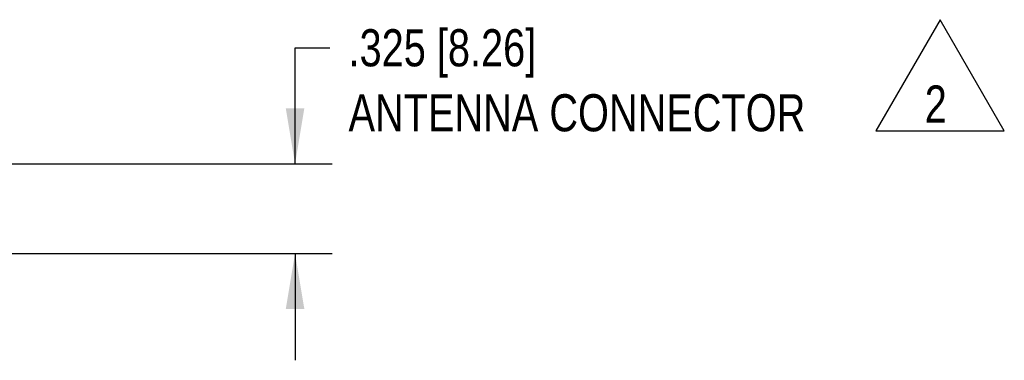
# Model space of a CAD drawing. Header units: inches. Extents: x 0 to 34, y 0 to 22.
# Tile 9 of 47: x 9.1 to 12.4, y 10.8 to 12. Entities that reach past the tile are written whole.
import ezdxf

# ---------------------------------------------------------------- set-up
doc = ezdxf.new("R2010")
doc.units = ezdxf.units.IN
doc.header["$LTSCALE"] = 1.87
doc.header["$MEASUREMENT"] = 0
doc.layers.get('0').update_dxf_attribs({"linetype": 'CONTINUOUS'})
doc.layers.add('DETAIL', color=7, linetype='CONTINUOUS')
doc.layers.add('DIMENSIONS', color=7, linetype='CONTINUOUS')
doc.styles.get("Standard").update_dxf_attribs({"font": 'txt', "width": 0.8})
doc.dimstyles.new('DIMSTYLE_1', dxfattribs={"dimtxt": 0.125, "dimasz": 0.1875, "dimexe": 0.18, "dimexo": 0.0625, "dimgap": 0.09, "dimtad": 0, "dimtih": 1, "dimtoh": 1, "dimdec": 3, "dimzin": 4, "dimdsep": 46, "dimtxsty": 'STANDARD', "dimblk": '_FILLED', "dimblk1": '_FILLED', "dimblk2": '_FILLED', "dimcen": 0.09, "dimadec": 0, "dimazin": 0, "dimtp": 0.01, "dimtm": 0.01, "dimtfac": 1, "dimtdec": 3, "dimtofl": 0, "dimtmove": 0, "dimatfit": 3, "dimldrblk": '_FILLED', "dimfxl": 1, "dimtolj": 1, "dimtzin": 4, "dimarcsym": 0})

# ---------------------------------------------------------------- blocks, each defined once
blk = doc.blocks.new('_FILLED')
at = {"color": 0, "linetype": 'BYBLOCK'}
blk.add_solid([(0, 0), (-1, 0.167), (-1, -0.167)], dxfattribs=at)
blk = doc.blocks.new('*D12')
at = {"layer": 'DIMENSIONS', "color": 2, "linetype": 'CONTINUOUS'}
for p, q in [((10.0501, 11.4744), (10.0501, 11.8654)), ((10.0501, 11.8654), (10.1676, 11.8654)), ((8.889, 11.4744), (10.1751, 11.4744)), ((8.7369, 11.1732), (10.1751, 11.1732)), ((10.0501, 11.1732), (10.0501, 10.8132))]:
    blk.add_line(p, q, dxfattribs=at)
at = {"layer": 'DIMENSIONS', "color": 2, "linetype": 'CONTINUOUS', "xscale": 0.1875, "yscale": 0.1875, "zscale": 0.1875}
for p, rotation in [((10.0501, 11.4744), 270), ((10.0501, 11.1732), 90)]:
    blk.add_blockref('_FILLED', p, dxfattribs=dict(at, rotation=rotation))
at = {"layer": 'DIMENSIONS', "color": 2, "linetype": 'CONTINUOUS', "width": 0.8}
for s, p in [('.325 [8.26]', (10.2301, 11.8029)), ('ANTENNA CONNECTOR', (10.2301, 11.5841))]:
    blk.add_text(s, height=0.125, dxfattribs=at).set_placement(p)
blk = doc.blocks.new('FLAG_TRIANGLE_BL7', base_point=(12.2217, 11.7726))
at = {"layer": 'DETAIL', "color": 2, "linetype": 'CONTINUOUS'}
for p, q in [((12.2217, 11.96), (12.0054, 11.5853)), ((12.438, 11.5853), (12.2217, 11.96)), ((12.0054, 11.5853), (12.438, 11.5853))]:
    blk.add_line(p, q, dxfattribs=at)
at = {"layer": 'DETAIL', "color": 2, "linetype": 'CONTINUOUS', "width": 0.8}
blk.add_text('2', height=0.125, dxfattribs=at).set_placement((12.17, 11.6136))

msp = doc.modelspace()

# ---------------------------------------------------------------- block references
at = {"layer": 'DETAIL', "color": 2, "linetype": 'CONTINUOUS'}
msp.add_blockref('FLAG_TRIANGLE_BL7', (12.2217, 11.7726), dxfattribs=at)

# ---------------------------------------------------------------- dimensions: what is measured, and where the dimension line sits
at = {"layer": 'DIMENSIONS', "color": 2, "linetype": 'CONTINUOUS'}
dim = msp.add_linear_dim(base=(10.0501, 11.4744), p1=(8.7369, 11.1732), p2=(8.889, 11.4744), angle=90, text='.325 [8.26]\\PANTENNA CONNECTOR', dimstyle='DIMSTYLE_1', dxfattribs=at)
dim.commit()
dim.dimension.update_dxf_attribs({"geometry": '*D12', "text_midpoint": (11.0801, 11.756), "dimtype": 160})

doc.saveas('drawing.dxf')
